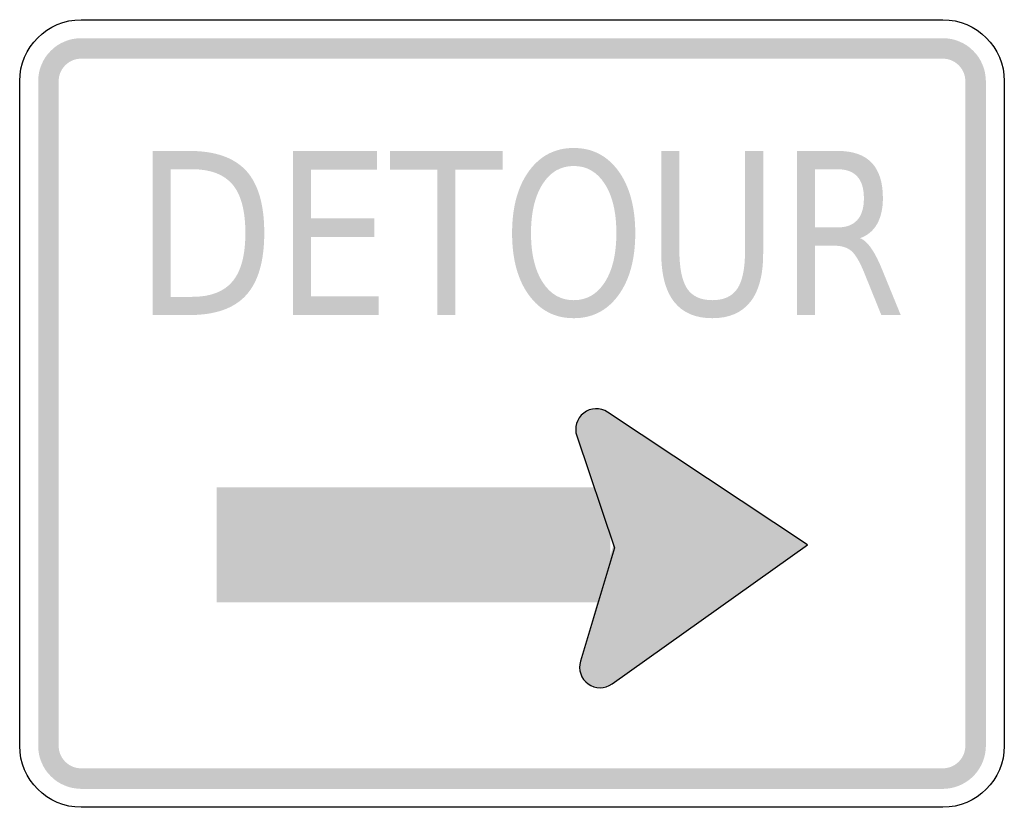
# Model space of a CAD drawing. Header units: inches. Extents: x -0.5 to 0.5, y -0.4 to 0.4.
import ezdxf

# ---------------------------------------------------------------- set-up
doc = ezdxf.new("R2010")
doc.units = ezdxf.units.IN
doc.header["$MEASUREMENT"] = 0

msp = doc.modelspace()

# ---------------------------------------------------------------- hatches: boundary and pattern name
for points in [[(-0.4375, 0.3812), (-0.4418, 0.381), (-0.446, 0.3804), (-0.4502, 0.3794), (-0.4542, 0.3779), (-0.4581, 0.3761), (-0.4618, 0.3739), (-0.4653, 0.3713), (-0.4684, 0.3684), (-0.4713, 0.3653), (-0.4739, 0.3618), (-0.4761, 0.3581), (-0.4779, 0.3542), (-0.4794, 0.3502), (-0.4804, 0.346), (-0.481, 0.3418), (-0.4812, 0.3375), (-0.4604, 0.3375), (-0.4603, 0.3397), (-0.46, 0.342), (-0.4594, 0.3442), (-0.4587, 0.3463), (-0.4577, 0.3483), (-0.4566, 0.3502), (-0.4552, 0.352), (-0.4537, 0.3537), (-0.452, 0.3552), (-0.4502, 0.3566), (-0.4483, 0.3577), (-0.4463, 0.3587), (-0.4442, 0.3594), (-0.442, 0.36), (-0.4397, 0.3603), (-0.4375, 0.3604), (-0.4375, 0.3812)], [(-0.4375, 0.3604), (0.4375, 0.3604), (0.4375, 0.3812), (-0.4375, 0.3812), (-0.4375, 0.3604)], [(0.4813, 0.3375), (0.481, 0.3418), (0.4804, 0.346), (0.4794, 0.3502), (0.4779, 0.3542), (0.4761, 0.3581), (0.4739, 0.3618), (0.4713, 0.3653), (0.4684, 0.3684), (0.4653, 0.3713), (0.4618, 0.3739), (0.4581, 0.3761), (0.4542, 0.3779), (0.4502, 0.3794), (0.446, 0.3804), (0.4418, 0.381), (0.4375, 0.3812), (0.4375, 0.3604), (0.4397, 0.3603), (0.442, 0.36), (0.4442, 0.3594), (0.4463, 0.3587), (0.4483, 0.3577), (0.4502, 0.3566), (0.452, 0.3552), (0.4537, 0.3537), (0.4552, 0.352), (0.4566, 0.3502), (0.4577, 0.3483), (0.4587, 0.3463), (0.4594, 0.3442), (0.46, 0.342), (0.4603, 0.3397), (0.4604, 0.3375), (0.4813, 0.3375)], [(-0.4604, -0.3375), (-0.4604, 0.3375), (-0.4812, 0.3375), (-0.4812, -0.3375), (-0.4604, -0.3375)], [(0.4604, 0.3375), (0.4604, -0.3375), (0.4813, -0.3375), (0.4813, 0.3375), (0.4604, 0.3375)], [(-0.2224, 0.2667), (-0.137, 0.2667), (-0.137, 0.2477), (-0.2041, 0.2477), (-0.2041, 0.1983), (-0.1397, 0.1983), (-0.1397, 0.1794), (-0.2041, 0.1794), (-0.2041, 0.119), (-0.1353, 0.119), (-0.1353, 0.1), (-0.2224, 0.1), (-0.2224, 0.2667)], [(-0.1239, 0.2667), (-0.0096, 0.2667), (-0.0096, 0.2477), (-0.0576, 0.2477), (-0.0576, 0.1), (-0.0759, 0.1), (-0.0759, 0.2477), (-0.1239, 0.2477), (-0.1239, 0.2667)], [(0.097, 0.0013), (0.0658, -0.0227), (0.0827, -0.07), (0.1063, -0.0696), (0.097, 0.0013)], [(0.1048, -0.024), (0.1055, -0.022), (0.106, -0.02), (0.1063, -0.018), (0.1064, -0.016), (0.1062, -0.0139), (0.1059, -0.0119), (0.1054, -0.0099), (0.1047, -0.008), (0.1039, -0.0062), (0.1028, -0.0044), (0.1016, -0.0028), (0.1002, -0.0013), (0.0987, 0.0001), (0.097, 0.0013), (0.0953, 0.0024), (0.0934, 0.0032), (0.0915, 0.0039), (0.0895, 0.0044), (0.0875, 0.0047), (0.0854, 0.0048), (0.0834, 0.0047), (0.0814, 0.0044), (0.0794, 0.0039), (0.0775, 0.0032), (0.0756, 0.0023), (0.0739, 0.0012), (0.0722, 0), (0.0707, -0.0014), (0.0694, -0.0029), (0.0682, -0.0045), (0.0671, -0.0063), (0.0662, -0.0081), (0.0855, -0.016), (0.1048, -0.024)], [(0.3, -0.1333), (0.097, 0.0013), (0.103, -0.1322), (0.1016, -0.2746), (0.3, -0.1333)], [(0.0662, -0.0081), (0.0656, -0.0101), (0.0651, -0.0121), (0.0648, -0.0141), (0.0647, -0.0161), (0.0648, -0.0182), (0.0651, -0.0202), (0.0656, -0.0222), (0.0663, -0.0241), (0.0672, -0.0259), (0.0682, -0.0277), (0.0695, -0.0293), (0.0708, -0.0308), (0.0724, -0.0322), (0.074, -0.0334), (0.0758, -0.0345), (0.0776, -0.0353), (0.0795, -0.036), (0.0815, -0.0365), (0.0836, -0.0368), (0.0856, -0.0369), (0.0876, -0.0368), (0.0897, -0.0365), (0.0916, -0.036), (0.0936, -0.0353), (0.0954, -0.0344), (0.0972, -0.0333), (0.0988, -0.0321), (0.1003, -0.0307), (0.1017, -0.0292), (0.1029, -0.0276), (0.1039, -0.0258), (0.1048, -0.024), (0.0855, -0.016), (0.0662, -0.0081)], [(0.0658, -0.0227), (0.1025, -0.1316), (0.1186, -0.1326), (0.1032, -0.0633), (0.0658, -0.0227)], [(-0.3, -0.1917), (0.1, -0.1917), (0.1, -0.075), (-0.3, -0.075), (-0.3, -0.1917)], [(0.1016, -0.2746), (0.0696, -0.2517), (0.103, -0.1332), (0.1541, -0.1476), (0.1016, -0.2746)], [(0.1088, -0.2656), (0.1095, -0.2637), (0.11, -0.2617), (0.1103, -0.2596), (0.1104, -0.2576), (0.1103, -0.2556), (0.11, -0.2535), (0.1095, -0.2516), (0.1088, -0.2496), (0.1079, -0.2478), (0.1068, -0.246), (0.1056, -0.2444), (0.1042, -0.2429), (0.1027, -0.2415), (0.101, -0.2403), (0.0993, -0.2393), (0.0974, -0.2384), (0.0955, -0.2377), (0.0935, -0.2372), (0.0915, -0.2369), (0.0895, -0.2368), (0.0874, -0.237), (0.0854, -0.2373), (0.0834, -0.2378), (0.0815, -0.2385), (0.0797, -0.2393), (0.0779, -0.2404), (0.0763, -0.2416), (0.0748, -0.243), (0.0734, -0.2445), (0.0722, -0.2462), (0.0711, -0.2479), (0.0703, -0.2498), (0.0895, -0.2577), (0.1088, -0.2656)], [(0.0703, -0.2498), (0.0696, -0.2517), (0.0691, -0.2537), (0.0688, -0.2557), (0.0687, -0.2578), (0.0688, -0.2598), (0.0691, -0.2618), (0.0696, -0.2638), (0.0703, -0.2657), (0.0712, -0.2676), (0.0723, -0.2693), (0.0735, -0.271), (0.0749, -0.2725), (0.0764, -0.2738), (0.078, -0.275), (0.0798, -0.2761), (0.0816, -0.277), (0.0836, -0.2776), (0.0855, -0.2781), (0.0876, -0.2784), (0.0896, -0.2785), (0.0917, -0.2784), (0.0937, -0.2781), (0.0957, -0.2776), (0.0976, -0.2769), (0.0994, -0.276), (0.1012, -0.275), (0.1028, -0.2737), (0.1043, -0.2724), (0.1057, -0.2708), (0.1069, -0.2692), (0.1079, -0.2674), (0.1088, -0.2656), (0.0895, -0.2577), (0.0703, -0.2498)], [(-0.4812, -0.3375), (-0.481, -0.3418), (-0.4804, -0.346), (-0.4794, -0.3502), (-0.4779, -0.3542), (-0.4761, -0.3581), (-0.4739, -0.3618), (-0.4713, -0.3653), (-0.4684, -0.3684), (-0.4653, -0.3713), (-0.4618, -0.3739), (-0.4581, -0.3761), (-0.4542, -0.3779), (-0.4502, -0.3794), (-0.446, -0.3804), (-0.4418, -0.381), (-0.4375, -0.3813), (-0.4375, -0.3604), (-0.4397, -0.3603), (-0.442, -0.36), (-0.4442, -0.3594), (-0.4463, -0.3587), (-0.4483, -0.3577), (-0.4502, -0.3566), (-0.452, -0.3552), (-0.4537, -0.3537), (-0.4552, -0.352), (-0.4566, -0.3502), (-0.4577, -0.3483), (-0.4587, -0.3463), (-0.4594, -0.3442), (-0.46, -0.342), (-0.4603, -0.3397), (-0.4604, -0.3375), (-0.4812, -0.3375)], [(0.4375, -0.3813), (0.4415, -0.3811), (0.4455, -0.3805), (0.4495, -0.3796), (0.4533, -0.3783), (0.457, -0.3767), (0.4605, -0.3747), (0.4639, -0.3724), (0.467, -0.3698), (0.4698, -0.367), (0.4724, -0.3639), (0.4747, -0.3605), (0.4767, -0.357), (0.4783, -0.3533), (0.4796, -0.3495), (0.4805, -0.3455), (0.4811, -0.3415), (0.4813, -0.3375), (0.4604, -0.3375), (0.4603, -0.3396), (0.46, -0.3417), (0.4595, -0.3438), (0.4589, -0.3458), (0.458, -0.3477), (0.457, -0.3496), (0.4558, -0.3513), (0.4544, -0.3529), (0.4529, -0.3544), (0.4513, -0.3558), (0.4496, -0.357), (0.4477, -0.358), (0.4458, -0.3589), (0.4438, -0.3595), (0.4417, -0.36), (0.4396, -0.3603), (0.4375, -0.3604), (0.4375, -0.3813)], [(0.4375, -0.3604), (-0.4375, -0.3604), (-0.4375, -0.3813), (0.4375, -0.3813), (0.4375, -0.3604)]]:
    msp.add_hatch(color=7).paths.add_polyline_path(points)
h = msp.add_hatch(color=7)
edge = h.paths.add_edge_path()
edge.add_line((-0.3651, 0.2667), (-0.3276, 0.2667))
edge.add_spline(control_points=[(-0.3276, 0.2667), (-0.3014, 0.2667), (-0.2822, 0.2599), (-0.2699, 0.2465), (-0.2577, 0.2331), (-0.2516, 0.2121), (-0.2516, 0.1835), (-0.2516, 0.1548), (-0.2577, 0.1337), (-0.27, 0.1202), (-0.2823, 0.1067), (-0.3015, 0.1), (-0.3276, 0.1)], knot_values=[0, 0, 0, 0, 1, 1, 1, 2, 2, 2, 3, 3, 3, 4, 4, 4, 4], degree=3, periodic=0)
edge.add_line((-0.3276, 0.1), (-0.3651, 0.1))
edge.add_line((-0.3651, 0.1), (-0.3651, 0.2667))
edge = h.paths.add_edge_path(flags=0)
edge.add_line((-0.3468, 0.2481), (-0.3468, 0.1185))
edge.add_line((-0.3468, 0.1185), (-0.3248, 0.1185))
edge.add_spline(control_points=[(-0.3248, 0.1185), (-0.3061, 0.1185), (-0.2925, 0.1237), (-0.2838, 0.1342), (-0.2751, 0.1446), (-0.2708, 0.161), (-0.2708, 0.1835), (-0.2708, 0.2058), (-0.2751, 0.2222), (-0.2838, 0.2326), (-0.2925, 0.2429), (-0.3061, 0.2481), (-0.3248, 0.2481)], knot_values=[0, 0, 0, 0, 1, 1, 1, 2, 2, 2, 3, 3, 3, 4, 4, 4, 4], degree=3, periodic=0)
edge.add_line((-0.3248, 0.2481), (-0.3468, 0.2481))
h = msp.add_hatch(color=7)
edge = h.paths.add_edge_path()
edge.add_spline(control_points=[(0.0627, 0.2697), (0.0817, 0.2697), (0.0968, 0.2618), (0.1082, 0.2462), (0.1195, 0.2305), (0.1252, 0.2095), (0.1252, 0.1832), (0.1252, 0.1569), (0.1195, 0.1359), (0.1082, 0.1203), (0.0968, 0.1046), (0.0817, 0.0968), (0.0627, 0.0968), (0.0437, 0.0968), (0.0286, 0.1046), (0.0172, 0.1202), (0.0058, 0.1358), (0.0001, 0.1568), (0.0001, 0.1832), (0.0001, 0.2095), (0.0058, 0.2305), (0.0172, 0.2462), (0.0286, 0.2618), (0.0437, 0.2697), (0.0627, 0.2697)], knot_values=[0, 0, 0, 0, 1, 1, 1, 2, 2, 2, 3, 3, 3, 4, 4, 4, 5, 5, 5, 6, 6, 6, 7, 7, 7, 8, 8, 8, 8], degree=3, periodic=0)
edge = h.paths.add_edge_path(flags=0)
edge.add_spline(control_points=[(0.0627, 0.2514), (0.0494, 0.2514), (0.0389, 0.2453), (0.0311, 0.2331), (0.0233, 0.2209), (0.0193, 0.2042), (0.0193, 0.1832), (0.0193, 0.1622), (0.0233, 0.1456), (0.0311, 0.1334), (0.0389, 0.1212), (0.0494, 0.1151), (0.0627, 0.1151), (0.076, 0.1151), (0.0865, 0.1212), (0.0943, 0.1334), (0.1021, 0.1456), (0.106, 0.1622), (0.106, 0.1832), (0.106, 0.2042), (0.1021, 0.2209), (0.0943, 0.2331), (0.0865, 0.2453), (0.076, 0.2514), (0.0627, 0.2514)], knot_values=[0, 0, 0, 0, 1, 1, 1, 2, 2, 2, 3, 3, 3, 4, 4, 4, 5, 5, 5, 6, 6, 6, 7, 7, 7, 8, 8, 8, 8], degree=3, periodic=0)
h = msp.add_hatch(color=7)
edge = h.paths.add_edge_path()
edge.add_line((0.1516, 0.2667), (0.17, 0.2667))
edge.add_line((0.17, 0.2667), (0.17, 0.1654))
edge.add_spline(control_points=[(0.17, 0.1654), (0.17, 0.1476), (0.1727, 0.1347), (0.1779, 0.1268), (0.1832, 0.119), (0.1917, 0.1151), (0.2034, 0.1151), (0.2152, 0.1151), (0.2237, 0.119), (0.2289, 0.1268), (0.2341, 0.1347), (0.2367, 0.1476), (0.2367, 0.1654)], knot_values=[0, 0, 0, 0, 1, 1, 1, 2, 2, 2, 3, 3, 3, 4, 4, 4, 4], degree=3, periodic=0)
edge.add_line((0.2367, 0.1654), (0.2367, 0.2667))
edge.add_line((0.2367, 0.2667), (0.2551, 0.2667))
edge.add_line((0.2551, 0.2667), (0.2551, 0.1626))
edge.add_spline(control_points=[(0.2551, 0.1626), (0.2551, 0.1409), (0.2508, 0.1245), (0.2421, 0.1134), (0.2333, 0.1023), (0.2205, 0.0968), (0.2034, 0.0968), (0.1863, 0.0968), (0.1734, 0.1023), (0.1647, 0.1134), (0.156, 0.1245), (0.1516, 0.1409), (0.1516, 0.1626)], knot_values=[0, 0, 0, 0, 1, 1, 1, 2, 2, 2, 3, 3, 3, 4, 4, 4, 4], degree=3, periodic=0)
edge.add_line((0.1516, 0.1626), (0.1516, 0.2667))
h = msp.add_hatch(color=7)
edge = h.paths.add_edge_path()
edge.add_spline(control_points=[(0.3535, 0.1781), (0.3575, 0.1765), (0.3613, 0.173), (0.365, 0.1676), (0.3687, 0.1623), (0.3724, 0.1549), (0.3762, 0.1455)], knot_values=[0, 0, 0, 0, 1, 1, 1, 2, 2, 2, 2], degree=3, periodic=0)
edge.add_line((0.3762, 0.1455), (0.3948, 0.1))
edge.add_line((0.3948, 0.1), (0.3751, 0.1))
edge.add_line((0.3751, 0.1), (0.3578, 0.1428))
edge.add_spline(control_points=[(0.3578, 0.1428), (0.3533, 0.1539), (0.349, 0.1613), (0.3448, 0.165), (0.3406, 0.1686), (0.3349, 0.1704), (0.3277, 0.1704)], knot_values=[0, 0, 0, 0, 1, 1, 1, 2, 2, 2, 2], degree=3, periodic=0)
edge.add_line((0.3277, 0.1704), (0.3078, 0.1704))
edge.add_line((0.3078, 0.1704), (0.3078, 0.1))
edge.add_line((0.3078, 0.1), (0.2894, 0.1))
edge.add_line((0.2894, 0.1), (0.2894, 0.2667))
edge.add_line((0.2894, 0.2667), (0.3307, 0.2667))
edge.add_spline(control_points=[(0.3307, 0.2667), (0.3462, 0.2667), (0.3577, 0.2627), (0.3653, 0.2547), (0.3729, 0.2468), (0.3767, 0.2347), (0.3767, 0.2187), (0.3767, 0.2082), (0.3747, 0.1995), (0.3708, 0.1925), (0.3669, 0.1856), (0.3611, 0.1808), (0.3535, 0.1781)], knot_values=[0, 0, 0, 0, 1, 1, 1, 2, 2, 2, 3, 3, 3, 4, 4, 4, 4], degree=3, periodic=0)
edge = h.paths.add_edge_path(flags=0)
edge.add_line((0.3078, 0.2481), (0.3078, 0.189))
edge.add_line((0.3078, 0.189), (0.3307, 0.189))
edge.add_spline(control_points=[(0.3307, 0.189), (0.3395, 0.189), (0.3462, 0.1915), (0.3507, 0.1965), (0.3552, 0.2015), (0.3574, 0.2089), (0.3574, 0.2187), (0.3574, 0.2284), (0.3552, 0.2358), (0.3507, 0.2407), (0.3462, 0.2457), (0.3395, 0.2481), (0.3307, 0.2481)], knot_values=[0, 0, 0, 0, 1, 1, 1, 2, 2, 2, 3, 3, 3, 4, 4, 4, 4], degree=3, periodic=0)
edge.add_line((0.3307, 0.2481), (0.3078, 0.2481))

# ---------------------------------------------------------------- linework, layer by layer
at = {"color": 7}
for points in [[(-0.4375, 0.4), (0.4375, 0.4)], [(-0.5, -0.3375), (-0.5, 0.3375)], [(0.5, 0.3375), (0.5, -0.3375)], [(0.1016, -0.2746), (0.3, -0.1333), (0.097, 0.0013)], [(0.0658, -0.0227), (0.1042, -0.1366), (0.0696, -0.2517)], [(0.4375, -0.4), (-0.4375, -0.4)]]:
    msp.add_lwpolyline(points, dxfattribs=at)
for points in [[(-0.5, 0.3375), (-0.5, 0.372), (-0.472, 0.4), (-0.4375, 0.4)], [(0.4375, 0.4), (0.472, 0.4), (0.5, 0.372), (0.5, 0.3375)], [(-0.4375, -0.4), (-0.472, -0.4), (-0.5, -0.372), (-0.5, -0.3375)], [(0.5, -0.3375), (0.5, -0.372), (0.472, -0.4), (0.4375, -0.4)]]:
    msp.add_open_spline(points, degree=3, dxfattribs=at)
for points in [[(0.097, 0.0013), (0.0896, 0.0062), (0.0799, 0.0059), (0.0728, 0.0005), (0.0658, -0.005), (0.0629, -0.0143), (0.0658, -0.0227)], [(0.0696, -0.2517), (0.067, -0.2602), (0.0702, -0.2694), (0.0774, -0.2746), (0.0846, -0.2798), (0.0944, -0.2798), (0.1016, -0.2746)]]:
    msp.add_open_spline(points, degree=3, knots=[0, 0, 0, 0, 1, 1, 1, 2, 2, 2, 2], dxfattribs=at)

doc.saveas('drawing.dxf')
